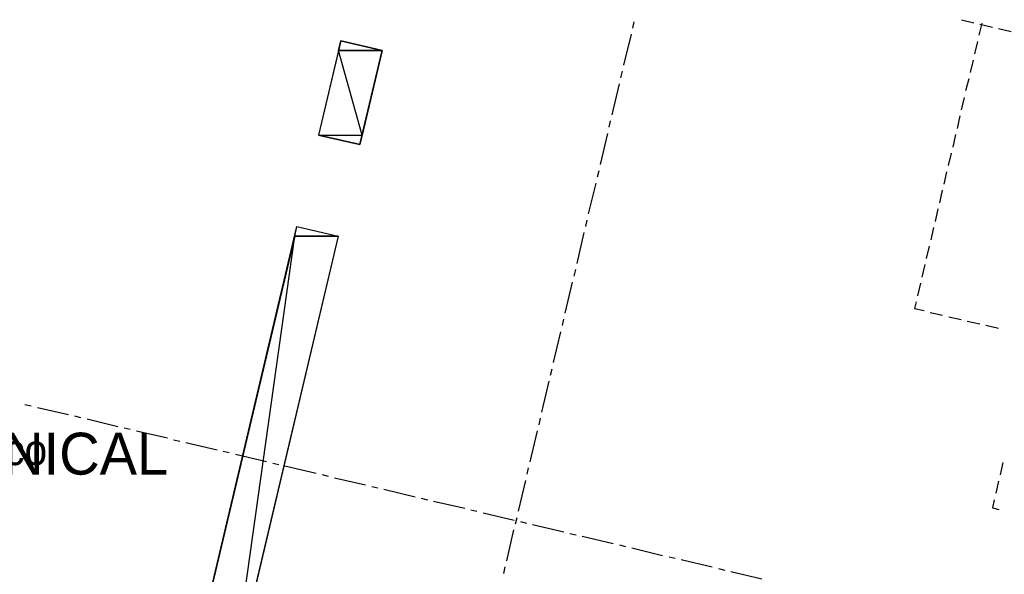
# Model space of a CAD drawing. Header units: feet. Extents: x -79 to 198, y -22 to 181.
# Tile 45 of 92: x 55 to 94, y 84 to 106. Entities that reach past the tile are written whole.
import ezdxf
from ezdxf.enums import TextEntityAlignment as Align

# ---------------------------------------------------------------- set-up
doc = ezdxf.new("R2010")
doc.units = ezdxf.units.FT
for name, color, linetype in [('A-LINEA', 7, 'CONTINUOUS'), ('A-MURO-CONCRETO', 8, 'CONTINUOUS'), ('A-NOMBRE-ESPACIO', 2, 'CONTINUOUS'), ('A-TEXTO-PDF', 3, 'CONTINUOUS')]:
    doc.layers.add(name, color=color, linetype=linetype)

msp = doc.modelspace()

# ---------------------------------------------------------------- linework, layer by layer
at = {"layer": 'A-LINEA'}
for p, q in [((92.4, 105.6178), (92.88, 105.4978)), ((79.48, 105.2844), (79.5333, 105.5378)), ((93.2, 105.4844), (93.08, 105.0044)), ((93.12, 105.4444), (93.6133, 105.3244)), ((93.8533, 105.2711), (94.3467, 105.1511)), ((79.1333, 103.8311), (79.4267, 105.0444)), ((93.0267, 104.7644), (92.9067, 104.2711)), ((92.8533, 104.0311), (92.7333, 103.5378)), ((79.0133, 103.3378), (79.08, 103.5911)), ((92.68, 103.2978), (92.56, 102.8178)), ((78.6667, 101.8844), (78.96, 103.0978)), ((92.5067, 102.5644), (92.3867, 102.0844)), ((92.3333, 101.8444), (92.2267, 101.3511)), ((78.56, 101.3911), (78.6133, 101.6444)), ((78.2133, 99.9378), (78.5067, 101.1511)), ((92.16, 101.1111), (92.0533, 100.6178)), ((91.9867, 100.3778), (91.88, 99.8978)), ((78.0933, 99.4444), (78.16, 99.6978)), ((91.8133, 99.6444), (91.7067, 99.1644)), ((77.7467, 97.9911), (78.04, 99.2044)), ((91.64, 98.9244), (91.5333, 98.4311)), ((91.4667, 98.1911), (91.36, 97.6978)), ((77.64, 97.4978), (77.6933, 97.7511)), ((77.2933, 96.0444), (77.5733, 97.2578)), ((91.2933, 97.4578), (91.1867, 96.9778)), ((91.1333, 96.7244), (91.0133, 96.2444)), ((90.96, 96.0044), (90.84, 95.5111)), ((77.1733, 95.5511), (77.24, 95.8044)), ((76.8267, 94.0978), (77.12, 95.3111)), ((90.7867, 95.2711), (90.6667, 94.7778)), ((91.1733, 94.1244), (91.6533, 94.0178)), ((76.72, 93.6044), (76.7733, 93.8578)), ((91.9067, 93.9511), (92.3867, 93.8444)), ((92.6267, 93.7778), (93.12, 93.6711)), ((76.3733, 92.1511), (76.6533, 93.3644)), ((93.36, 93.6178), (93.8533, 93.4978)), ((76.2533, 91.6578), (76.32, 91.9111)), ((75.9067, 90.2044), (76.2, 91.4178)), ((55.6, 90.5111), (55.84, 90.4578)), ((56.0933, 90.3911), (57.3067, 90.1111)), ((57.5467, 90.0578), (57.7867, 89.9911)), ((58.04, 89.9378), (59.2533, 89.6444)), ((75.8, 89.7111), (75.8533, 89.9644)), ((59.4933, 89.5911), (59.7333, 89.5378)), ((59.9867, 89.4711), (61.2, 89.1911)), ((75.4533, 88.2578), (75.7333, 89.4711)), ((61.44, 89.1244), (61.68, 89.0711)), ((61.92, 89.0178), (63.1467, 88.7244)), ((63.3867, 88.6711), (63.6267, 88.6178)), ((63.8667, 88.5511), (65.0933, 88.2711)), ((94.0267, 88.2311), (93.92, 87.7378)), ((65.3333, 88.2044), (65.5733, 88.1511)), ((65.8133, 88.0978), (67.04, 87.8044)), ((75.3333, 87.7644), (75.3867, 88.0178)), ((67.28, 87.7511), (67.52, 87.6978)), ((67.76, 87.6311), (68.9867, 87.3511)), ((74.9867, 86.3111), (75.28, 87.5244)), ((93.8533, 87.4978), (93.7467, 87.0178)), ((69.2267, 87.2844), (69.4667, 87.2311)), ((69.7067, 87.1778), (70.9333, 86.8844)), ((71.1733, 86.8311), (71.4133, 86.7644)), ((71.6533, 86.7111), (72.88, 86.4311)), ((73.12, 86.3644), (73.36, 86.3111)), ((73.6, 86.2578), (74.8267, 85.9644)), ((74.88, 85.8178), (74.9333, 86.0711)), ((75.0667, 85.9111), (75.3067, 85.8444)), ((74.5333, 84.3644), (74.8133, 85.5778)), ((75.5467, 85.7911), (76.7733, 85.5111)), ((77.0133, 85.4444), (77.2533, 85.3911)), ((77.4933, 85.3378), (78.7067, 85.0444)), ((78.96, 84.9911), (79.2, 84.9244)), ((79.44, 84.8711), (80.6533, 84.5778)), ((80.9067, 84.5244), (81.1467, 84.4711)), ((81.3867, 84.4178), (82.6, 84.1244)), ((74.4133, 83.8711), (74.4667, 84.1244)), ((82.8533, 84.0711), (83.0933, 84.0044)), ((83.3333, 83.9511), (84.5467, 83.6578))]:
    msp.add_line(p, q, dxfattribs=at)
for points in [[(68.76, 100.7111), (69.64, 104.4044), (68.0133, 104.7911), (67.1333, 101.0844), (68.76, 100.7111)], [(67.9067, 97.1111), (63.6533, 79.0978), (62.0267, 79.4844), (66.28, 97.4978), (67.9067, 97.1111)], [(90.6133, 94.5378), (90.5467, 94.2711), (90.9333, 94.1911)], [(93.68, 86.7644), (93.6133, 86.4444), (93.8667, 86.3778)]]:
    msp.add_lwpolyline(points, dxfattribs=at)
at = {"layer": 'A-MURO-CONCRETO'}
for points in [[(68.0133, 104.7911), (69.64, 104.4044), (67.92, 104.4044), (68.0133, 104.7911), (68.0133, 104.7911)], [(67.92, 104.4044), (67.1333, 101.0844), (68.8533, 101.0844), (67.92, 104.4044)], [(67.92, 104.4044), (69.64, 104.4044), (68.8533, 101.0844), (67.92, 104.4044), (67.92, 104.4044)], [(67.1333, 101.0844), (68.8533, 101.0844), (68.76, 100.7111), (67.1333, 101.0844), (67.1333, 101.0844)], [(66.28, 97.4978), (67.9067, 97.1111), (66.2, 97.1111), (66.28, 97.4978), (66.28, 97.4978)], [(66.2, 97.1111), (62.0267, 79.4844), (63.7333, 79.4844), (66.2, 97.1111)], [(66.2, 97.1111), (67.9067, 97.1111), (63.7333, 79.4844), (66.2, 97.1111), (66.2, 97.1111)]]:
    msp.add_lwpolyline(points, dxfattribs=at)

# ---------------------------------------------------------------- texts
at = {"layer": 'A-NOMBRE-ESPACIO'}
msp.add_text('Mecánico', height=1.2, dxfattribs=at).set_placement((53.04, 88.1244), align=Align.CENTER)
at = {"layer": 'A-TEXTO-PDF'}
msp.add_text('MECHANICAL', height=1.646, dxfattribs=at).set_placement((54.0113, 87.7518), align=Align.CENTER)

doc.saveas('drawing.dxf')
